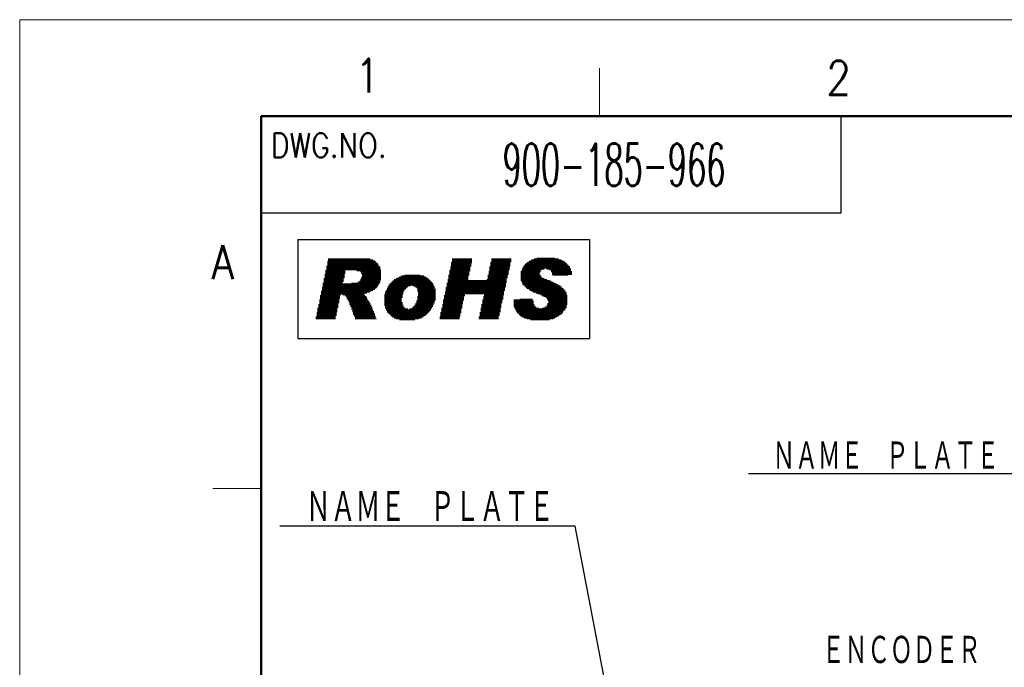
# Model space of a CAD drawing. Header units: millimetres. Extents: x 0 to 1300, y 0 to 891.
# Tile 74 of 127: x 0 to 306, y 690 to 891. Entities that reach past the tile are written whole.
import ezdxf

# ---------------------------------------------------------------- set-up
doc = ezdxf.new("R2010")
doc.units = ezdxf.units.MM
doc.header["$LTSCALE"] = 0.545669
doc.layers.add('NoLayerName_001', color=7, linetype='Continuous')
doc.styles.get("Standard").update_dxf_attribs({"font": 'txt', "bigfont": 'extfont2'})
doc.dimstyles.get("Standard").update_dxf_attribs({"dimtxt": 2.5, "dimasz": 2.5, "dimexe": 1, "dimexo": 1, "dimtad": 1, "dimdec": 3, "dimzin": 0, "dimdsep": 46, "dimtxsty": 'Standard', "dimcen": 2.5, "dimadec": 3, "dimazin": 0, "dimtfac": 0.75, "dimtdec": 3, "dimtmove": 0, "dimatfit": 3, "dimfxl": 1, "dimarcsym": 0})

# ---------------------------------------------------------------- blocks, each defined once
blk = doc.blocks.new('JZB_0003')
at = {"layer": 'NoLayerName_001', "color": 3, "lineweight": 13, "insert": (11.99, 2.18), "char_height": 4.36, "attachment_point": 5}
blk.add_mtext('\\A1;\\W0.5323;900-185-966', dxfattribs=at)

msp = doc.modelspace()

# ---------------------------------------------------------------- linework, layer by layer
at = {"layer": 'NoLayerName_001', "color": 7, "linetype": 'Continuous', "lineweight": 13}
for p, q in [((0, 0), (0, 891)), ((0, 891), (1260, 891))]:
    msp.add_line(p, q, dxfattribs=at)
at = {"layer": 'NoLayerName_001', "color": 2, "linetype": 'Continuous', "lineweight": 13}
for p, q in [((180, 876), (180, 861)), ((60, 745.5), (75, 745.5))]:
    msp.add_line(p, q, dxfattribs=at)
at = {"layer": 'NoLayerName_001', "color": 7, "linetype": 'Continuous', "lineweight": 50}
for p, q in [((75, 30), (75, 861)), ((75, 861), (1230, 861))]:
    msp.add_line(p, q, dxfattribs=at)
at = {"layer": 'NoLayerName_001', "color": 7, "linetype": 'Continuous', "lineweight": 25}
for p, q in [((255, 831), (255, 861)), ((75, 831), (255, 831)), ((86.3332, 822.7884), (176.873, 822.7884)), ((86.3332, 822.7884), (176.873, 822.7884)), ((86.3332, 822.7884), (86.3332, 792.0286)), ((176.873, 822.7884), (176.873, 792.0286)), ((95.9011, 816.8183), (95.9011, 797.9987)), ((96.1779, 816.8183), (96.1779, 797.9987)), ((96.4547, 816.8183), (96.4547, 797.9987)), ((96.7314, 816.8183), (96.7314, 797.9987)), ((97.0082, 816.8183), (97.0082, 797.9987)), ((97.2849, 816.8183), (97.2849, 797.9987)), ((97.5617, 816.8183), (97.5617, 797.9987)), ((97.8385, 816.8183), (97.8385, 797.9987)), ((98.1152, 816.8183), (98.1152, 799.1057)), ((98.392, 816.8183), (98.392, 800.2128)), ((98.6687, 816.8183), (98.6687, 801.5966)), ((98.9455, 816.8183), (98.9455, 802.9804)), ((99.2223, 816.8183), (99.2223, 804.3642)), ((99.499, 816.8183), (99.499, 805.4712)), ((99.7758, 816.8183), (99.7758, 805.748)), ((100.0525, 816.8183), (100.0525, 805.748)), ((100.3293, 816.8183), (100.3293, 809.6226)), ((100.606, 816.8183), (100.606, 810.7296)), ((100.8828, 816.8183), (100.8828, 812.1134)), ((101.1596, 816.8183), (101.1596, 813.2205)), ((101.4363, 816.8183), (101.4363, 813.2205)), ((101.7131, 816.8183), (101.7131, 813.2205)), ((101.9898, 816.8183), (101.9898, 813.2205)), ((102.2666, 816.8183), (102.2666, 813.2205)), ((102.5434, 816.8183), (102.5434, 813.2205)), ((102.8201, 816.8183), (102.8201, 813.2205)), ((103.0969, 816.8183), (103.0969, 813.2205)), ((103.3736, 816.8183), (103.3736, 813.2205)), ((103.6504, 816.8183), (103.6504, 813.2205)), ((103.9272, 816.8183), (103.9272, 813.2205)), ((104.2039, 816.8183), (104.2039, 813.2205)), ((104.4807, 816.8183), (104.4807, 813.2205)), ((104.7574, 816.8183), (104.7574, 812.9437)), ((105.0342, 816.8183), (105.0342, 812.9437)), ((105.311, 816.8183), (105.311, 812.9437)), ((105.5877, 816.8183), (105.5877, 812.9437)), ((105.8645, 816.8183), (105.8645, 812.667)), ((106.1412, 816.8183), (106.1412, 812.1134)), ((106.418, 816.8183), (106.418, 797.9987)), ((106.6948, 816.8183), (106.6948, 797.9987)), ((106.9715, 816.8183), (106.9715, 806.0247)), ((107.2483, 816.8183), (107.2483, 806.0247)), ((107.525, 816.8183), (107.525, 806.0247)), ((107.8018, 816.8183), (107.8018, 806.3015)), ((108.0785, 816.8183), (108.0785, 806.3015)), ((108.3553, 816.8183), (108.3553, 806.3015)), ((108.6321, 816.8183), (108.6321, 806.5782)), ((108.9088, 816.5416), (108.9088, 806.5782)), ((109.1856, 816.5416), (109.1856, 806.855)), ((109.4623, 816.5416), (109.4623, 806.855)), ((109.7391, 816.2648), (109.7391, 807.1318)), ((110.0159, 816.2648), (110.0159, 807.1318)), ((134.3707, 816.8183), (134.3707, 797.9987)), ((134.6474, 816.8183), (134.6474, 797.9987)), ((134.9242, 816.8183), (134.9242, 797.9987)), ((135.201, 816.8183), (135.201, 797.9987)), ((135.4777, 816.8183), (135.4777, 797.9987)), ((135.7545, 816.8183), (135.7545, 797.9987)), ((136.0312, 816.8183), (136.0312, 797.9987)), ((136.308, 816.8183), (136.308, 797.9987)), ((136.5848, 816.8183), (136.5848, 798.829)), ((136.8615, 816.8183), (136.8615, 799.936)), ((137.1383, 816.8183), (137.1383, 801.3198)), ((137.415, 816.8183), (137.415, 802.7036)), ((137.6918, 816.8183), (137.6918, 803.8107)), ((137.9685, 816.8183), (137.9685, 805.1945)), ((138.2453, 816.8183), (138.2453, 805.748)), ((138.5221, 816.8183), (138.5221, 805.748)), ((138.7988, 816.8183), (138.7988, 805.748)), ((139.0756, 816.8183), (139.0756, 805.748)), ((139.3523, 816.8183), (139.3523, 811.5599)), ((139.6291, 816.8183), (139.6291, 812.9437)), ((139.9059, 816.8183), (139.9059, 814.3275)), ((140.1826, 816.8183), (140.1826, 815.4345)), ((146.5481, 816.8183), (146.5481, 797.9987)), ((146.8248, 816.8183), (146.8248, 797.9987)), ((147.1016, 816.8183), (147.1016, 797.9987)), ((147.3784, 816.8183), (147.3784, 797.9987)), ((147.6551, 816.8183), (147.6551, 797.9987)), ((147.9319, 816.8183), (147.9319, 797.9987)), ((148.2086, 816.8183), (148.2086, 797.9987)), ((148.4854, 816.8183), (148.4854, 797.9987)), ((148.7622, 816.8183), (148.7622, 799.1057)), ((149.0389, 816.8183), (149.0389, 800.2128)), ((149.3157, 816.8183), (149.3157, 801.5966)), ((149.5924, 816.8183), (149.5924, 802.9804)), ((149.8692, 816.8183), (149.8692, 804.0874)), ((150.146, 816.8183), (150.146, 805.4712)), ((150.4227, 816.8183), (150.4227, 806.855)), ((150.6995, 816.8183), (150.6995, 807.962)), ((150.9762, 816.8183), (150.9762, 809.3458)), ((151.253, 816.8183), (151.253, 810.7296)), ((151.5298, 816.8183), (151.5298, 811.8367)), ((151.8065, 816.8183), (151.8065, 813.2205)), ((152.0833, 816.8183), (152.0833, 814.3275)), ((152.36, 816.8183), (152.36, 815.7113)), ((158.4487, 816.2648), (158.4487, 806.855)), ((158.7255, 816.2648), (158.7255, 806.855)), ((159.0023, 816.5416), (159.0023, 806.5782)), ((159.279, 816.5416), (159.279, 806.5782)), ((159.5558, 816.5416), (159.5558, 806.3015)), ((159.8325, 816.8183), (159.8325, 806.3015)), ((160.1093, 816.8183), (160.1093, 806.3015)), ((160.386, 816.8183), (160.386, 806.0247)), ((160.6628, 817.0951), (160.6628, 806.0247)), ((160.9396, 817.0951), (160.9396, 805.748)), ((161.2163, 817.0951), (161.2163, 805.748)), ((161.4931, 817.0951), (161.4931, 812.667)), ((161.7698, 817.0951), (161.7698, 813.2205)), ((162.0466, 817.0951), (162.0466, 813.4972)), ((162.3234, 817.0951), (162.3234, 813.4972)), ((162.6001, 817.0951), (162.6001, 813.4972)), ((162.8769, 817.0951), (162.8769, 813.774)), ((163.1536, 817.0951), (163.1536, 813.774)), ((163.4304, 817.0951), (163.4304, 813.774)), ((163.7072, 817.0951), (163.7072, 813.4972)), ((163.9839, 817.0951), (163.9839, 813.4972)), ((164.2607, 817.0951), (164.2607, 813.4972)), ((164.5374, 817.0951), (164.5374, 813.2205)), ((164.8142, 817.0951), (164.8142, 813.2205)), ((165.091, 817.0951), (165.091, 812.667)), ((165.3677, 817.0951), (165.3677, 811.8367)), ((165.6445, 817.0951), (165.6445, 811.5599)), ((165.9212, 817.0951), (165.9212, 811.5599)), ((166.198, 816.8183), (166.198, 811.5599)), ((166.4748, 816.8183), (166.4748, 811.5599)), ((166.7515, 816.8183), (166.7515, 811.5599)), ((167.0283, 816.8183), (167.0283, 811.5599)), ((167.305, 816.5416), (167.305, 811.5599)), ((167.5818, 816.5416), (167.5818, 811.5599)), ((167.8585, 816.5416), (167.8585, 811.5599)), ((168.1353, 816.2648), (168.1353, 811.5599)), ((168.4121, 816.2648), (168.4121, 811.5599)), ((95.0709, 813.2205), (95.0709, 797.9987)), ((95.3476, 814.6043), (95.3476, 797.9987)), ((95.6244, 815.9881), (95.6244, 797.9987)), ((110.2926, 815.9881), (110.2926, 807.4085)), ((110.5694, 815.7113), (110.5694, 807.6853)), ((110.8461, 815.4345), (110.8461, 807.962)), ((111.1229, 815.1578), (111.1229, 808.5156)), ((111.3997, 814.6043), (111.3997, 808.7923)), ((111.6764, 814.3275), (111.6764, 809.3458)), ((111.9532, 813.4972), (111.9532, 810.1761)), ((133.5404, 813.2205), (133.5404, 797.9987)), ((133.8172, 814.3275), (133.8172, 797.9987)), ((134.0939, 815.7113), (134.0939, 797.9987)), ((145.9946, 814.3275), (145.9946, 797.9987)), ((146.2713, 815.7113), (146.2713, 797.9987)), ((155.9579, 813.4972), (155.9579, 809.3458)), ((156.2347, 814.0507), (156.2347, 808.7923)), ((156.5114, 814.6043), (156.5114, 808.5156)), ((156.7882, 814.881), (156.7882, 808.2388)), ((157.0649, 815.1578), (157.0649, 807.962)), ((157.3417, 815.4345), (157.3417, 807.6853)), ((157.6185, 815.7113), (157.6185, 807.4085)), ((157.8952, 815.7113), (157.8952, 807.4085)), ((158.172, 815.9881), (158.172, 807.1318)), ((168.6888, 815.9881), (168.6888, 811.5599)), ((168.9656, 815.9881), (168.9656, 811.5599)), ((169.2423, 815.7113), (169.2423, 811.5599)), ((169.5191, 815.4345), (169.5191, 811.5599)), ((169.7959, 815.1578), (169.7959, 811.5599)), ((170.0726, 814.881), (170.0726, 811.5599)), ((170.3494, 814.6043), (170.3494, 811.8367)), ((170.6261, 814.3275), (170.6261, 811.8367)), ((170.9029, 813.774), (170.9029, 811.8367)), ((94.5173, 810.7296), (94.5173, 797.9987)), ((94.7941, 812.1134), (94.7941, 797.9987)), ((105.8645, 810.4529), (105.8645, 797.9987)), ((106.1412, 811.0064), (106.1412, 797.9987)), ((116.1046, 810.1761), (116.1046, 798.5522)), ((116.3813, 810.4529), (116.3813, 798.2755)), ((116.6581, 810.4529), (116.6581, 798.2755)), ((116.9348, 810.7296), (116.9348, 797.9987)), ((117.2116, 810.7296), (117.2116, 797.9987)), ((117.4884, 811.0064), (117.4884, 797.9987)), ((117.7651, 811.0064), (117.7651, 797.9987)), ((118.0419, 811.2832), (118.0419, 797.722)), ((118.3186, 811.2832), (118.3186, 797.722)), ((118.5954, 811.5599), (118.5954, 804.6409)), ((118.8722, 811.5599), (118.8722, 805.748)), ((119.1489, 811.5599), (119.1489, 806.5782)), ((119.4257, 811.5599), (119.4257, 807.1318)), ((119.7024, 811.8367), (119.7024, 807.4085)), ((119.9792, 811.8367), (119.9792, 807.6853)), ((120.256, 811.8367), (120.256, 807.962)), ((120.5327, 811.8367), (120.5327, 808.2388)), ((120.8095, 811.8367), (120.8095, 808.2388)), ((121.0862, 811.8367), (121.0862, 808.2388)), ((121.363, 811.8367), (121.363, 808.5156)), ((121.6398, 811.8367), (121.6398, 808.5156)), ((121.9165, 811.8367), (121.9165, 808.5156)), ((122.1933, 811.8367), (122.1933, 808.2388)), ((122.47, 811.8367), (122.47, 808.2388)), ((122.7468, 811.8367), (122.7468, 807.962)), ((123.0235, 811.8367), (123.0235, 807.962)), ((123.3003, 811.8367), (123.3003, 807.6853)), ((123.5771, 811.8367), (123.5771, 806.5782)), ((123.8538, 811.8367), (123.8538, 798.2755)), ((124.1306, 811.8367), (124.1306, 798.2755)), ((124.4073, 811.5599), (124.4073, 798.2755)), ((124.6841, 811.5599), (124.6841, 798.5522)), ((124.9609, 811.5599), (124.9609, 798.5522)), ((125.2376, 811.5599), (125.2376, 798.829)), ((125.5144, 811.2832), (125.5144, 799.1057)), ((125.7911, 811.2832), (125.7911, 799.1057)), ((126.0679, 811.0064), (126.0679, 799.3825)), ((126.3447, 811.0064), (126.3447, 799.6593)), ((126.6214, 810.7296), (126.6214, 799.936)), ((126.8982, 810.4529), (126.8982, 800.2128)), ((127.1749, 810.1761), (127.1749, 800.4895)), ((132.9869, 810.4529), (132.9869, 797.9987)), ((133.2636, 811.8367), (133.2636, 797.9987)), ((139.3523, 810.1761), (139.3523, 805.748)), ((139.6291, 810.1761), (139.6291, 805.748)), ((139.9059, 810.1761), (139.9059, 805.748)), ((140.1826, 810.1761), (140.1826, 805.748)), ((140.4594, 810.1761), (140.4594, 805.748)), ((140.7361, 810.1761), (140.7361, 805.748)), ((141.0129, 810.1761), (141.0129, 805.748)), ((141.2897, 810.1761), (141.2897, 805.748)), ((141.5664, 810.1761), (141.5664, 805.748)), ((141.8432, 810.1761), (141.8432, 805.748)), ((142.1199, 810.1761), (142.1199, 805.748)), ((142.3967, 810.1761), (142.3967, 805.748)), ((142.6735, 810.1761), (142.6735, 805.748)), ((142.9502, 810.1761), (142.9502, 805.748)), ((143.227, 810.1761), (143.227, 805.748)), ((143.5037, 810.1761), (143.5037, 805.748)), ((143.7805, 810.1761), (143.7805, 805.748)), ((144.0573, 810.1761), (144.0573, 805.748)), ((144.334, 810.1761), (144.334, 797.9987)), ((144.6108, 810.1761), (144.6108, 797.9987)), ((144.8875, 810.1761), (144.8875, 797.9987)), ((145.1643, 810.4529), (145.1643, 797.9987)), ((145.441, 811.8367), (145.441, 797.9987)), ((145.7178, 812.9437), (145.7178, 797.9987)), ((155.6811, 812.9437), (155.6811, 809.8994)), ((161.4931, 811.8367), (161.4931, 805.748)), ((161.7698, 811.2832), (161.7698, 805.4712)), ((162.0466, 811.0064), (162.0466, 805.4712)), ((162.3234, 810.7296), (162.3234, 805.1945)), ((162.6001, 810.7296), (162.6001, 805.1945)), ((162.8769, 810.4529), (162.8769, 804.9177)), ((163.1536, 810.4529), (163.1536, 804.9177)), ((163.4304, 810.4529), (163.4304, 804.6409)), ((163.7072, 810.1761), (163.7072, 804.3642)), ((163.9839, 810.1761), (163.9839, 803.8107)), ((164.2607, 810.1761), (164.2607, 797.722)), ((171.1797, 812.9437), (171.1797, 811.8367)), ((93.9638, 807.962), (93.9638, 797.9987)), ((94.2406, 809.3458), (94.2406, 797.9987)), ((100.3293, 809.0691), (100.3293, 805.4712)), ((100.606, 809.0691), (100.606, 805.4712)), ((100.8828, 809.0691), (100.8828, 805.4712)), ((101.1596, 809.0691), (101.1596, 805.1945)), ((101.4363, 809.0691), (101.4363, 804.9177)), ((101.7131, 809.0691), (101.7131, 804.3642)), ((101.9898, 809.0691), (101.9898, 803.8107)), ((102.2666, 809.0691), (102.2666, 803.2571)), ((102.5434, 809.0691), (102.5434, 802.4269)), ((102.8201, 809.0691), (102.8201, 801.8733)), ((103.0969, 809.3458), (103.0969, 801.0431)), ((103.3736, 809.3458), (103.3736, 800.2128)), ((103.6504, 809.3458), (103.6504, 799.3825)), ((103.9272, 809.3458), (103.9272, 798.829)), ((104.2039, 809.3458), (104.2039, 797.9987)), ((104.4807, 809.3458), (104.4807, 797.9987)), ((104.7574, 809.3458), (104.7574, 797.9987)), ((105.0342, 809.6226), (105.0342, 797.9987)), ((105.311, 809.6226), (105.311, 797.9987)), ((105.5877, 809.8994), (105.5877, 797.9987)), ((113.8905, 807.1318), (113.8905, 800.7663)), ((114.1673, 807.6853), (114.1673, 800.2128)), ((114.444, 808.2388), (114.444, 799.936)), ((114.7208, 808.7923), (114.7208, 799.6593)), ((114.9975, 809.0691), (114.9975, 799.3825)), ((115.2743, 809.3458), (115.2743, 799.1057)), ((115.551, 809.6226), (115.551, 798.829)), ((115.8278, 809.8994), (115.8278, 798.5522)), ((127.4517, 809.8994), (127.4517, 800.7663)), ((127.7285, 809.6226), (127.7285, 801.3198)), ((128.0052, 809.3458), (128.0052, 801.8733)), ((128.282, 808.7923), (128.282, 802.4269)), ((128.5587, 808.2388), (128.5587, 802.9804)), ((128.8355, 807.4085), (128.8355, 803.8107)), ((132.4334, 807.962), (132.4334, 797.9987)), ((132.7101, 809.3458), (132.7101, 797.9987)), ((164.5374, 809.8994), (164.5374, 797.9987)), ((164.8142, 809.8994), (164.8142, 797.9987)), ((165.091, 809.6226), (165.091, 797.9987)), ((165.3677, 809.6226), (165.3677, 797.9987)), ((165.6445, 809.3458), (165.6445, 798.2755)), ((165.9212, 809.3458), (165.9212, 798.2755)), ((166.198, 809.0691), (166.198, 798.5522)), ((166.4748, 809.0691), (166.4748, 798.5522)), ((166.7515, 808.7923), (166.7515, 798.829)), ((167.0283, 808.7923), (167.0283, 798.829)), ((167.305, 808.5156), (167.305, 799.1057)), ((167.5818, 808.5156), (167.5818, 799.3825)), ((167.8585, 808.2388), (167.8585, 799.3825)), ((168.1353, 807.962), (168.1353, 799.6593)), ((168.4121, 807.6853), (168.4121, 799.936)), ((168.6888, 807.4085), (168.6888, 800.4895)), ((168.9656, 807.1318), (168.9656, 800.7663)), ((93.1335, 804.0874), (93.1335, 797.9987)), ((93.4103, 805.4712), (93.4103, 797.9987)), ((93.6871, 806.855), (93.6871, 797.9987)), ((106.9715, 805.4712), (106.9715, 797.9987)), ((107.2483, 805.1945), (107.2483, 797.9987)), ((107.525, 804.9177), (107.525, 797.9987)), ((107.8018, 804.3642), (107.8018, 797.9987)), ((113.337, 805.748), (113.337, 802.1501)), ((113.6137, 806.5782), (113.6137, 801.3198)), ((123.5771, 805.1945), (123.5771, 797.9987)), ((131.6031, 804.0874), (131.6031, 797.9987)), ((131.8798, 805.4712), (131.8798, 797.9987)), ((132.1566, 806.5782), (132.1566, 797.9987)), ((143.7805, 804.0874), (143.7805, 797.9987)), ((144.0573, 805.1945), (144.0573, 797.9987)), ((153.4671, 804.0874), (153.4671, 801.8733)), ((153.7438, 804.0874), (153.7438, 801.3198)), ((154.0206, 804.0874), (154.0206, 800.7663)), ((154.2973, 804.0874), (154.2973, 800.2128)), ((154.5741, 804.0874), (154.5741, 799.936)), ((154.8509, 804.0874), (154.8509, 799.6593)), ((155.1276, 804.0874), (155.1276, 799.3825)), ((155.4044, 804.3642), (155.4044, 799.1057)), ((155.6811, 804.3642), (155.6811, 798.829)), ((155.9579, 804.3642), (155.9579, 798.829)), ((156.2347, 804.3642), (156.2347, 798.5522)), ((156.5114, 804.3642), (156.5114, 798.5522)), ((156.7882, 804.3642), (156.7882, 798.2755)), ((157.0649, 804.3642), (157.0649, 798.2755)), ((157.3417, 804.3642), (157.3417, 798.2755)), ((157.6185, 804.3642), (157.6185, 797.9987)), ((157.8952, 804.3642), (157.8952, 797.9987)), ((158.172, 804.3642), (158.172, 797.9987)), ((158.4487, 804.3642), (158.4487, 797.9987)), ((158.7255, 804.3642), (158.7255, 797.722)), ((159.0023, 804.3642), (159.0023, 797.722)), ((169.2423, 806.855), (169.2423, 801.0431)), ((169.5191, 806.3015), (169.5191, 801.5966)), ((169.7959, 805.4712), (169.7959, 802.4269)), ((92.58, 801.5966), (92.58, 797.9987)), ((92.8568, 802.7036), (92.8568, 797.9987)), ((108.0785, 803.8107), (108.0785, 797.9987)), ((108.3553, 803.5339), (108.3553, 797.9987)), ((108.6321, 802.9804), (108.6321, 797.9987)), ((108.9088, 802.4269), (108.9088, 797.9987)), ((109.1856, 801.8733), (109.1856, 797.9987)), ((109.4623, 801.0431), (109.4623, 797.9987)), ((118.5954, 803.2571), (118.5954, 797.722)), ((118.8722, 802.4269), (118.8722, 797.722)), ((119.1489, 801.8733), (119.1489, 797.722)), ((119.4257, 801.5966), (119.4257, 797.722)), ((119.7024, 801.3198), (119.7024, 797.722)), ((119.9792, 801.3198), (119.9792, 797.722)), ((120.256, 801.3198), (120.256, 797.722)), ((120.5327, 801.0431), (120.5327, 797.722)), ((120.8095, 801.0431), (120.8095, 797.722)), ((121.0862, 801.3198), (121.0862, 797.722)), ((121.363, 801.3198), (121.363, 797.722)), ((121.6398, 801.3198), (121.6398, 797.722)), ((121.9165, 801.5966), (121.9165, 797.722)), ((122.1933, 801.8733), (122.1933, 797.722)), ((122.47, 802.1501), (122.47, 797.722)), ((122.7468, 802.4269), (122.7468, 797.9987)), ((123.0235, 802.9804), (123.0235, 797.9987)), ((123.3003, 803.8107), (123.3003, 797.9987)), ((131.0496, 801.5966), (131.0496, 797.9987)), ((131.3263, 802.7036), (131.3263, 797.9987)), ((143.227, 801.5966), (143.227, 797.9987)), ((143.5037, 802.7036), (143.5037, 797.9987)), ((159.279, 803.8107), (159.279, 797.722)), ((159.5558, 802.7036), (159.5558, 797.722)), ((159.8325, 802.1501), (159.8325, 797.722)), ((160.1093, 801.8733), (160.1093, 797.722)), ((160.386, 801.5966), (160.386, 797.722)), ((160.6628, 801.5966), (160.6628, 797.722)), ((160.9396, 801.5966), (160.9396, 797.722)), ((161.2163, 801.3198), (161.2163, 797.722)), ((161.4931, 801.3198), (161.4931, 797.722)), ((161.7698, 801.3198), (161.7698, 797.722)), ((162.0466, 801.3198), (162.0466, 797.722)), ((162.3234, 801.5966), (162.3234, 797.722)), ((162.6001, 801.5966), (162.6001, 797.722)), ((162.8769, 801.5966), (162.8769, 797.722)), ((163.1536, 801.8733), (163.1536, 797.722)), ((163.4304, 801.8733), (163.4304, 797.722)), ((163.7072, 802.4269), (163.7072, 797.722)), ((163.9839, 802.9804), (163.9839, 797.722)), ((92.0265, 798.829), (92.0265, 797.9987)), ((92.3033, 800.2128), (92.3033, 797.9987)), ((109.7391, 800.4895), (109.7391, 797.9987)), ((110.0159, 799.936), (110.0159, 797.9987)), ((110.2926, 799.1057), (110.2926, 797.9987)), ((110.5694, 798.2755), (110.5694, 797.9987)), ((130.496, 798.829), (130.496, 797.9987)), ((130.7728, 800.2128), (130.7728, 797.9987)), ((142.6735, 798.829), (142.6735, 797.9987)), ((142.9502, 800.2128), (142.9502, 797.9987)), ((86.3332, 792.0286), (176.873, 792.0286))]:
    msp.add_line(p, q, dxfattribs=at)

# ---------------------------------------------------------------- block references
at = {"layer": 'NoLayerName_001', "xscale": 3, "yscale": 3, "zscale": 3}
msp.add_blockref('JZB_0003', (148.53, 839.46), dxfattribs=at)

# ---------------------------------------------------------------- texts
at = {"layer": 'NoLayerName_001', "color": 2, "lineweight": 13, "attachment_point": 7}
for s, insert, char_height in [('\\A1;\\W0.8600;1', (104.0961, 868.3522), 10.5), ('\\A1;\\W0.8600;2', (250.3574, 867.6782), 10.5), ('\\A1;\\W0.8600;DWG.NO.', (78, 848.25), 7.5), ('\\A1;\\W0.8600;A', (59.5673, 810.493), 10.5)]:
    msp.add_mtext(s, dxfattribs=dict(at, insert=insert, char_height=char_height))
at = {"layer": 'NoLayerName_001', "color": 3, "linetype": 'Continuous', "lineweight": 13, "attachment_point": 9, "line_spacing_factor": 0.6}
for s, insert, char_height in [('\\A1;\\W0.6667;ＮＡＭＥ\u3000ＰＬＡＴＥ', (304.1119, 750.6725), 9.6), ('\\A1;\\W0.6667;ＮＡＭＥ\u3000ＰＬＡＴＥ', (165.8749, 734.4017), 10.5), ('\\A1;\\W0.6667;ＥＮＣＯＤＥＲ', (298.3647, 690.3399), 9.6)]:
    msp.add_mtext(s, dxfattribs=dict(at, insert=insert, char_height=char_height))

# ---------------------------------------------------------------- leaders
at = {"layer": 'NoLayerName_001', "color": 3, "linetype": 'Continuous', "lineweight": 13, "annotation_type": 0, "has_hookline": 1, "hookline_direction": 1}
for points, override, text_width in [([(434.6, 602.75), (310.7369, 750.0475), (304.7369, 750.0475)], {"dimtxt": 9.6, "dimasz": 6, "dimldrblk": 'OPEN30'}, 77.8023), ([(195.5392, 612.5), (172.4999, 733.7767), (166.4999, 733.7767)], {"dimtxt": 10.5, "dimasz": 6, "dimldrblk": 'OPEN30'}, 85.0963)]:
    msp.add_leader(points, dimstyle='Standard', override=override, dxfattribs=dict(at, text_width=text_width))

doc.saveas('drawing.dxf')
